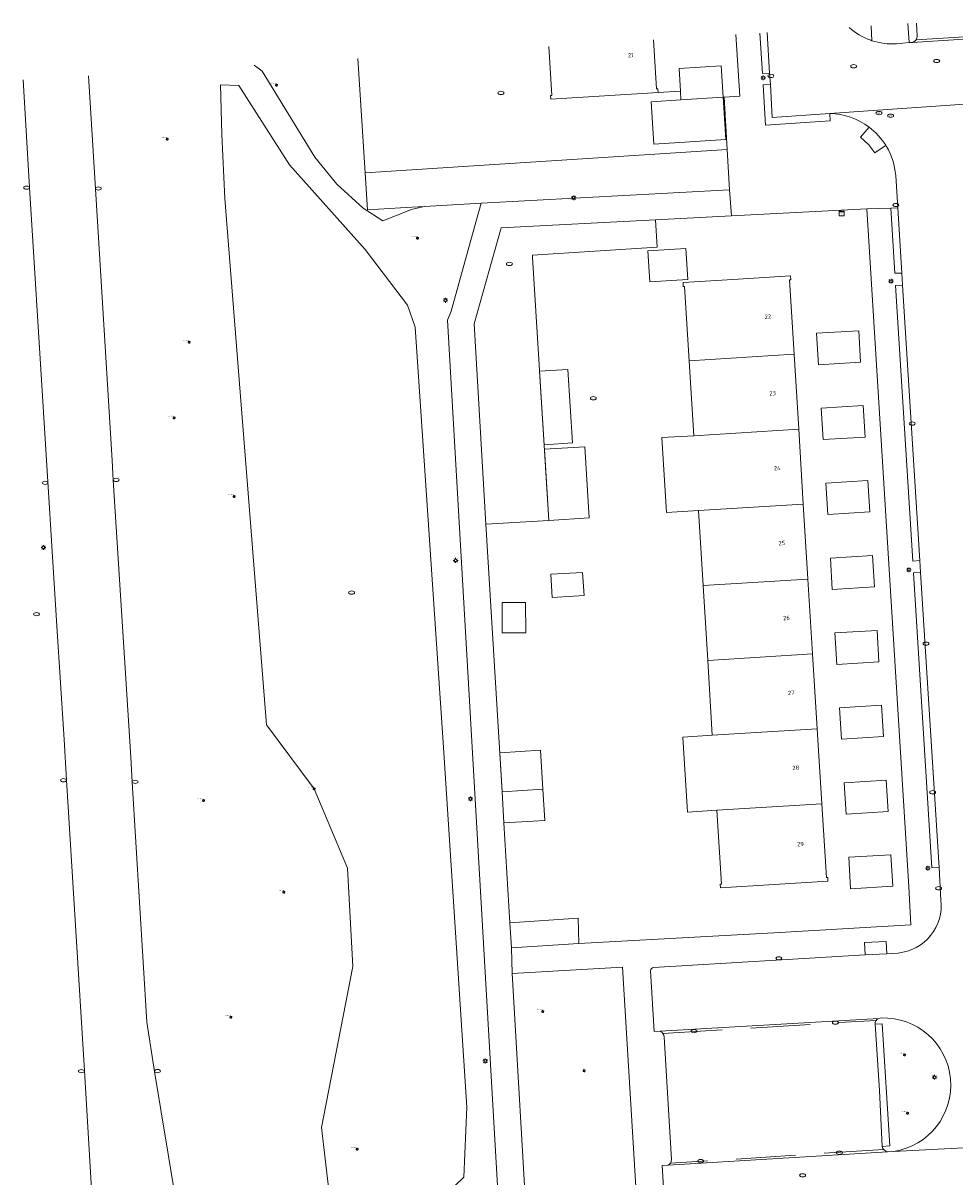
# Model space of a CAD drawing. Header units: metres. Extents: x 162098 to 162858, y 502351 to 503184.
# Tile 76 of 94: x 162205 to 162283, y 503056 to 503152. Entities that reach past the tile are written whole.
import ezdxf
from ezdxf.enums import TextEntityAlignment as Align

# ---------------------------------------------------------------- set-up
doc = ezdxf.new("R2010")
doc.units = ezdxf.units.M
doc.linetypes.add('RI-HWA-SO', pattern=[7.4, 5, -2.4])
for name, color, linetype, lineweight, true_color in [('B-PV-GR-BEPLANTING_CULTUUR_BOSPLANTSOEN-GV', 7, 'Continuous', 13, 0x99cc00), ('B-PV-GR-BEPLANTING_CULTUUR_HEESTERS-GV', 7, 'Continuous', 13, 0x99cc00), ('B-PV-GR-BOOM-S', 7, 'Continuous', 13, 0x4c9900), ('B-PV-RI-HWA_GOOT_MOLGOOT-G', 150, 'RI-HWA-SO', 18, 0x007fff)]:
    doc.layers.add(name, color=color, linetype=linetype, lineweight=lineweight, true_color=true_color)
for name, color, linetype, lineweight in [('B-PV-IE-MEUBILAIR-S', 252, 'Continuous', 13), ('B-PV-OG-BEBOUWING-GV', 7, 'Continuous', 18), ('B-PV-OG-BEBOUWING-T18', 7, 'Continuous', 18), ('B-PV-OG-BEBOUWING_LUIFEL-GV', 7, 'Continuous', 18), ('B-PV-OG-BEBOUWING_OVERBOUWING-GV', 7, 'Continuous', 18), ('B-PV-OG-TERREIN_BEGROEID-GV', 7, 'Continuous', 13), ('B-PV-OG-TERREIN_ERF-GV', 252, 'Continuous', 13), ('B-PV-VH-GESLOTENVERHARDING_ASFALT-GV', 252, 'Continuous', 13), ('B-PV-VH-OPENVERHARDING_BETONELEMENT-GV', 252, 'Continuous', 13), ('B-PV-VH-OPENVERHARDING_BETONSTRAATSTEEN-GV', 252, 'Continuous', 13), ('B-PV-VH-OPENVERHARDING_TEGEL-GV', 252, 'Continuous', 13)]:
    doc.layers.add(name, color=color, linetype=linetype, lineweight=lineweight)
doc.styles.add('NLCS-ISO', font='NLCS-ISO.ttf')
doc.styles.add('NLCS-ISO-M200-T18', font='NLCS-ISO.ttf', dxfattribs={"height": 1.8})

# ---------------------------------------------------------------- blocks, each defined once
blk = doc.blocks.new('SIE-MEUBILAIR_KAST_CAI-SO')
for points in [[(-1, 1), (1, 1), (1, 0.84), (-1, 0.84)], [(-1, 0.76), (1, 0.76), (1, -1), (-1, -1)]]:
    blk.add_lwpolyline(points, close=True)
at = {"style": 'NLCS-ISO'}
blk.add_text('cai', height=0.75, dxfattribs=at).set_placement((0, 0), align=Align.MIDDLE_CENTER)
blk = doc.blocks.new('SIE-MEUBILAIR_PAAL_LICHTMAST-SO')
for points in [[(-0.62, 0), (-1, 0)], [(-0.71, 0.71), (-0.44, 0.44)], [(0, 1), (0, 0.62)], [(0.44, 0.44), (0.71, 0.71)], [(1, 0), (0.62, 0)], [(-0.71, -0.71), (-0.44, -0.44)], [(0, -0.62), (0, -1)], [(0.44, -0.44), (0.71, -0.71)]]:
    blk.add_lwpolyline(points)
blk.add_circle((0, 0), 0.5)
blk = doc.blocks.new('SIE-MEUBILAIR_PUT_KOLK-SO')
blk.add_ellipse((0, 0), major_axis=(1.25, 0), ratio=0.54)
blk = doc.blocks.new('SIE-MEUBILAIR_PUT_RIOOLPUT-SO')
blk.add_ellipse((0, 0), major_axis=(1.25, 0), ratio=0.54)
blk = doc.blocks.new('SIE-MEUBILAIR_PUT_WATERLEIDINGPUT-SO')
blk.add_ellipse((0, 0), major_axis=(1.25, 0), ratio=0.54)
at = {"style": 'NLCS-ISO'}
blk.add_text('wl', height=0.75, dxfattribs=at).set_placement((-0.14, 0), align=Align.MIDDLE_CENTER)
blk = doc.blocks.new('SIE-MEUBILAIR_PUT_BRANDKRAAN-SO')
blk.add_ellipse((0, 0), major_axis=(1.25, 0), ratio=0.54)
blk = doc.blocks.new('SGR-BOOM_GBKN-SO')
for centre, start, end in [((-0.25, -0.1), 67.1244, 157.1244), ((-0.1, 0.25), 157.1244, 247.1244), ((-0.1, 0.25), 337.1244, 157.1244), ((0.25, 0.1), 247.1244, 337.1244), ((-0.25, -0.1), 157.1244, 337.1244), ((0.1, -0.25), 157.1244, 337.1244), ((0.1, -0.25), 337.1244, 67.1244)]:
    blk.add_arc(centre, 0.188, start, end)
at = {"extrusion": (0, 0, -1)}
blk.add_arc((-0.25, 0.1), 0.188, 22.8756, 202.8756, dxfattribs=at)
at = {"style": 'NLCS-ISO'}
blk.add_attdef('SOORT', text='', height=0.35, dxfattribs=at).set_placement((0, 0.75), align=Align.MIDDLE_RIGHT)

msp = doc.modelspace()

# ---------------------------------------------------------------- linework, layer by layer
at = {"layer": 'B-PV-GR-BEPLANTING_CULTUUR_BOSPLANTSOEN-GV'}
msp.add_lwpolyline([(162224.468, 503148.957), (162225.152, 503148.44), (162229.548, 503141.227), (162231.413, 503138.965), (162233.615, 503136.96), (162235.274, 503135.88), (162237.663, 503136.839), (162238.741, 503137.089), (162236.738, 503136.968), (162233.972, 503136.801), (162233.776, 503139.927), (162233.173, 503149.51)], dxfattribs=at)
msp.add_lwpolyline([(162237.342, 503128.81), (162233.789, 503133.487), (162227.436, 503140.592), (162223.172, 503147.259), (162221.634, 503147.292), (162221.748, 503143.131), (162222.015, 503137.761), (162225.496, 503093.572), (162229.495, 503088.214), (162232.296, 503081.553), (162232.755, 503073.28), (162230.133, 503059.79), (162230.744, 503054.511), (162231.014, 503050.219), (162233.467, 503049.886), (162237.322, 503048.446), (162238.171, 503051.856), (162242.059, 503055.603), (162242.305, 503061.482), (162240.365, 503091.675), (162237.992, 503126.972)], close=True, dxfattribs=at)
at = {"layer": 'B-PV-GR-BEPLANTING_CULTUUR_HEESTERS-GV'}
for points in [[(162276.239, 503152.247), (162276.317, 503151.011)], [(162278.376, 503150.759), (162279.436, 503150.857), (162279.331, 503152.444)], [(162276.578, 503068.442), (162277.174, 503068.488), (162277.817, 503058.239), (162277.167, 503058.188)], [(162277.084, 503068.969), (162276.883, 503068.939)], [(162277.631, 503057.726), (162278.131, 503057.771)]]:
    msp.add_lwpolyline(points, dxfattribs=at)
for points in [[(162276.317, 503151.011, 0.098122), (162278.376, 503150.759)], [(162276.883, 503068.939, 0.324121), (162276.578, 503068.442)], [(162278.131, 503057.771, 0.9465), (162277.084, 503068.969)], [(162277.167, 503058.188, 0.2959), (162277.631, 503057.726)]]:
    msp.add_lwpolyline(points, format="xyb", dxfattribs=at)
msp.add_lwpolyline([(162243.51, 503137.378), (162264.366, 503138.485), (162264.168, 503141.871), (162233.776, 503139.927), (162233.972, 503136.801), (162236.738, 503136.968), (162238.741, 503137.089), (162238.75, 503137.09)], close=True, dxfattribs=at)
at = {"layer": 'B-PV-OG-BEBOUWING-GV'}
msp.add_lwpolyline([(162249.191, 503150.528), (162249.443, 503146.414), (162249.333, 503146.407), (162249.353, 503146.088), (162258.375, 503146.661), (162258.355, 503146.979), (162258.245, 503146.972), (162257.992, 503151.087)], dxfattribs=at)
for points in [[(162263.657, 503148.899), (162260.126, 503148.675), (162260.242, 503146.775), (162260.287, 503146.04), (162263.819, 503146.264)], [(162260.698, 503133.557), (162257.515, 503133.361), (162257.674, 503130.779), (162260.858, 503130.975)], [(162264.651, 503130.959), (162260.459, 503130.701), (162260.479, 503130.382), (162260.589, 503130.389), (162260.975, 503124.141), (162269.778, 503124.684), (162269.392, 503130.932), (162269.503, 503130.939), (162269.483, 503131.258)], [(162275.361, 503124.027), (162275.199, 503126.662), (162271.666, 503126.444), (162271.828, 503123.809)], [(162270.166, 503118.396), (162269.778, 503124.684), (162260.975, 503124.141), (162261.363, 503117.853)], [(162275.746, 503117.739), (162275.584, 503120.374), (162272.052, 503120.156), (162272.214, 503117.521)], [(162270.554, 503112.109), (162270.166, 503118.396), (162261.363, 503117.853), (162258.673, 503117.687), (162259.061, 503111.399), (162261.751, 503111.565)], [(162275.97, 503114.086), (162272.438, 503113.868), (162272.599, 503111.233), (162276.131, 503111.451)], [(162270.942, 503105.82), (162270.554, 503112.109), (162261.751, 503111.565), (162262.139, 503105.277)], [(162276.355, 503107.798), (162272.823, 503107.58), (162272.984, 503104.944), (162276.517, 503105.162)], [(162249.479, 503104.28), (162252.153, 503104.445), (162252.034, 503106.377), (162249.36, 503106.213)], [(162262.139, 503105.277), (162262.527, 503098.989), (162271.33, 503099.532), (162270.942, 503105.82)], [(162245.277, 503103.849), (162245.287, 503101.307), (162247.262, 503101.315), (162247.252, 503103.857)], [(162276.74, 503101.509), (162273.208, 503101.291), (162273.37, 503098.656), (162276.902, 503098.874)], [(162271.718, 503093.244), (162271.33, 503099.532), (162262.527, 503098.989), (162262.915, 503092.701)], [(162277.288, 503092.586), (162277.126, 503095.221), (162273.594, 503095.003), (162273.755, 503092.368)], [(162262.915, 503092.701), (162260.454, 503092.549), (162260.842, 503086.261), (162263.303, 503086.413), (162272.106, 503086.956), (162271.718, 503093.244)], [(162277.674, 503086.298), (162277.513, 503088.933), (162273.979, 503088.715), (162274.141, 503086.08)], [(162245.432, 503085.341), (162248.864, 503085.548), (162248.707, 503088.165), (162245.274, 503087.958)], [(162272.618, 503080.445), (162272.598, 503080.764), (162272.489, 503080.757), (162272.106, 503086.956), (162263.303, 503086.413), (162263.686, 503080.214), (162263.575, 503080.207), (162263.595, 503079.888)], [(162278.057, 503080.039), (162277.895, 503082.674), (162274.363, 503082.456), (162274.524, 503079.821)]]:
    msp.add_lwpolyline(points, close=True, dxfattribs=at)
at = {"layer": 'B-PV-OG-BEBOUWING_LUIFEL-GV'}
for points in [[(162263.819, 503146.264), (162260.287, 503146.04), (162257.784, 503145.883), (162258.005, 503142.337), (162264.041, 503142.714)], [(162245.076, 503091.24), (162245.274, 503087.958), (162248.707, 503088.165), (162248.509, 503091.447)]]:
    msp.add_lwpolyline(points, close=True, dxfattribs=at)
at = {"layer": 'B-PV-OG-BEBOUWING_OVERBOUWING-GV'}
for points in [[(162248.802, 503117.094), (162251.174, 503117.241), (162250.792, 503123.418), (162248.421, 503123.271)], [(162248.826, 503116.709), (162249.194, 503110.737), (162252.582, 503110.946), (162252.213, 503116.918)]]:
    msp.add_lwpolyline(points, close=True, dxfattribs=at)
at = {"layer": 'B-PV-OG-TERREIN_BEGROEID-GV'}
for points in [[(162245.124, 503051.027), (162240.68, 503127.557), (162240.993, 503128.316), (162243.064, 503135.773), (162243.51, 503137.378), (162238.75, 503137.09), (162238.741, 503137.089), (162237.663, 503136.839), (162235.274, 503135.88), (162233.615, 503136.96), (162231.413, 503138.965), (162229.548, 503141.227), (162225.152, 503148.44), (162224.468, 503148.957)], [(162210.567, 503148.073), (162211.141, 503138.587), (162212.559, 503115.77), (162212.636, 503114.131), (162214.127, 503090.867), (162214.236, 503088.779), (162215.473, 503068.63), (162216.111, 503064.473), (162217.801, 503054.157), (162217.936, 503053.619), (162218.505, 503050.183)], [(162211.106, 503049.835), (162211.1, 503049.907), (162210.912, 503053.209), (162210.219, 503064.52), (162208.716, 503088.944), (162208.517, 503092.347), (162207.906, 503101.854), (162205.627, 503138.692), (162205.076, 503147.724)], [(162230.744, 503054.511), (162230.133, 503059.79), (162232.755, 503073.28), (162232.296, 503081.553), (162229.495, 503088.214), (162225.496, 503093.572), (162222.015, 503137.761), (162221.748, 503143.131), (162221.634, 503147.292), (162223.172, 503147.259), (162227.436, 503140.592), (162233.789, 503133.487), (162237.342, 503128.81), (162237.992, 503126.972), (162240.365, 503091.675), (162242.305, 503061.482), (162242.059, 503055.603)]]:
    msp.add_lwpolyline(points, dxfattribs=at)
for points in [[(162242.925, 503127.238), (162243.921, 503110.412), (162249.194, 503110.737), (162247.832, 503132.809), (162247.819, 503133.019), (162258.283, 503133.665), (162258.146, 503135.973), (162245.193, 503135.307)], [(162251.711, 503075.209), (162251.656, 503077.354), (162245.937, 503076.955), (162246.063, 503074.869)], [(162255.39, 503073.244), (162246.125, 503072.693), (162247.437, 503050.082), (162256.755, 503050.653)]]:
    msp.add_lwpolyline(points, close=True, dxfattribs=at)
at = {"layer": 'B-PV-OG-TERREIN_ERF-GV'}
for points in [[(162257.992, 503151.087), (162258.245, 503146.972), (162258.355, 503146.979), (162258.375, 503146.661), (162260.242, 503146.775), (162260.126, 503148.675), (162263.657, 503148.899), (162263.819, 503146.264), (162263.899, 503146.269), (162265.217, 503146.349), (162264.892, 503151.526)], [(162233.173, 503149.51), (162233.776, 503139.927), (162264.168, 503141.871), (162263.899, 503146.269), (162263.819, 503146.264), (162260.287, 503146.04), (162260.242, 503146.775), (162258.375, 503146.661), (162249.353, 503146.088), (162249.333, 503146.407), (162249.443, 503146.414), (162249.191, 503150.528)]]:
    msp.add_lwpolyline(points, dxfattribs=at)
for points in [[(162275.877, 503136.894), (162264.528, 503136.305), (162258.146, 503135.973), (162258.283, 503133.665), (162247.819, 503133.019), (162247.832, 503132.809), (162249.194, 503110.737), (162243.921, 503110.412), (162245.274, 503087.958), (162248.707, 503088.165), (162248.864, 503085.548), (162245.432, 503085.341), (162245.937, 503076.955), (162251.656, 503077.354), (162251.711, 503075.209), (162268.595, 503076.152), (162279.576, 503076.795), (162279.396, 503079.969)], [(162260.698, 503133.557), (162260.858, 503130.975), (162257.674, 503130.779), (162257.515, 503133.361)], [(162262.139, 503105.277), (162261.751, 503111.565), (162259.061, 503111.399), (162258.673, 503117.687), (162261.363, 503117.853), (162260.975, 503124.141), (162260.589, 503130.389), (162260.479, 503130.382), (162260.459, 503130.701), (162264.651, 503130.959), (162269.483, 503131.258), (162269.503, 503130.939), (162269.392, 503130.932), (162269.778, 503124.684), (162270.166, 503118.396), (162270.554, 503112.109), (162270.942, 503105.82), (162271.33, 503099.532), (162271.718, 503093.244), (162272.106, 503086.956), (162272.489, 503080.757), (162272.598, 503080.764), (162272.618, 503080.445), (162263.595, 503079.888), (162263.575, 503080.207), (162263.686, 503080.214), (162263.303, 503086.413), (162260.842, 503086.261), (162260.454, 503092.549), (162262.915, 503092.701), (162262.527, 503098.989)], [(162275.361, 503124.027), (162271.828, 503123.809), (162271.666, 503126.444), (162275.199, 503126.662)], [(162275.746, 503117.739), (162272.214, 503117.521), (162272.052, 503120.156), (162275.584, 503120.374)], [(162275.97, 503114.086), (162276.131, 503111.451), (162272.599, 503111.233), (162272.438, 503113.868)], [(162276.355, 503107.798), (162276.517, 503105.162), (162272.984, 503104.944), (162272.823, 503107.58)], [(162249.479, 503104.28), (162249.36, 503106.213), (162252.034, 503106.377), (162252.153, 503104.445)], [(162245.277, 503103.849), (162247.252, 503103.857), (162247.262, 503101.315), (162245.287, 503101.307)], [(162276.74, 503101.509), (162276.902, 503098.874), (162273.37, 503098.656), (162273.208, 503101.291)], [(162277.288, 503092.586), (162273.755, 503092.368), (162273.594, 503095.003), (162277.126, 503095.221)], [(162277.674, 503086.298), (162274.141, 503086.08), (162273.979, 503088.715), (162277.513, 503088.933)], [(162278.057, 503080.039), (162274.524, 503079.821), (162274.363, 503082.456), (162277.895, 503082.674)]]:
    msp.add_lwpolyline(points, close=True, dxfattribs=at)
at = {"layer": 'B-PV-RI-HWA_GOOT_MOLGOOT-G'}
for points in [[(162280.015, 503151.078), (162290.19, 503151.721)], [(162258.762, 503067.675), (162276.671, 503068.77)], [(162277.292, 503057.931), (162259.403, 503056.776)]]:
    msp.add_lwpolyline(points, dxfattribs=at)
at = {"layer": 'B-PV-VH-GESLOTENVERHARDING_ASFALT-GV'}
for points in [[(162214.127, 503090.867), (162212.636, 503114.131), (162212.559, 503115.77), (162211.141, 503138.587), (162210.567, 503148.073)], [(162205.076, 503147.724), (162205.627, 503138.692), (162207.906, 503101.854), (162208.517, 503092.347)], [(162208.517, 503092.347), (162208.716, 503088.944), (162210.219, 503064.52), (162210.912, 503053.209)], [(162217.936, 503053.619), (162217.801, 503054.157), (162216.111, 503064.473), (162215.473, 503068.63), (162214.236, 503088.779), (162214.127, 503090.867)]]:
    msp.add_lwpolyline(points, dxfattribs=at)
at = {"layer": 'B-PV-VH-OPENVERHARDING_BETONELEMENT-GV'}
for points in [[(162266.906, 503151.654), (162267.121, 503148.265), (162267.726, 503148.286), (162267.508, 503151.692)], [(162276.082, 503143.749), (162276.075, 503143.74), (162275.366, 503142.922), (162276.057, 503142.275), (162276.56, 503141.592), (162277.421, 503142.196), (162277.469, 503142.23)]]:
    msp.add_lwpolyline(points, dxfattribs=at)
for points in [[(162267.936, 503144.559), (162267.786, 503147.34), (162267.183, 503147.302), (162267.373, 503143.924), (162272.819, 503144.277), (162272.775, 503144.888)], [(162278.477, 503136.982), (162277.891, 503136.94), (162278.234, 503131.485), (162278.819, 503131.501)], [(162278.89, 503130.496), (162278.283, 503130.463), (162279.731, 503107.329), (162280.332, 503107.369)], [(162280.385, 503106.38), (162279.789, 503106.337), (162281.342, 503081.564), (162281.944, 503081.6)], [(162277.5, 503075.402), (162275.678, 503075.295), (162275.756, 503074.258), (162277.565, 503074.351)]]:
    msp.add_lwpolyline(points, close=True, dxfattribs=at)
msp.add_lwpolyline([(162277.469, 503142.23, 0.092252), (162276.082, 503143.749)], format="xyb", dxfattribs=at)
at = {"layer": 'B-PV-VH-OPENVERHARDING_BETONSTRAATSTEEN-GV'}
for points in [[(162267.508, 503151.692), (162267.726, 503148.286), (162267.786, 503147.34), (162267.936, 503144.559), (162272.775, 503144.888), (162287.708, 503145.92), (162288.778, 503145.888), (162291.227, 503145.994), (162302.947, 503146.712), (162303.911, 503146.779), (162304.745, 503146.83), (162304.41, 503152.404), (162302.586, 503152.311), (162302.235, 503152.281), (162291.555, 503151.611), (162290.448, 503151.549), (162279.713, 503150.868), (162279.436, 503150.857), (162278.376, 503150.759)], [(162280.042, 503152.489), (162280.111, 503151.418)], [(162276.317, 503151.011), (162276.212, 503151.047)], [(162279.713, 503150.868), (162290.448, 503151.549)], [(162288.778, 503145.888), (162287.708, 503145.92), (162272.775, 503144.888)], [(162277.469, 503142.23), (162277.538, 503142.117)], [(162278.305, 503139.701), (162278.477, 503136.982), (162278.819, 503131.501), (162278.89, 503130.496), (162280.332, 503107.369), (162280.385, 503106.38), (162281.944, 503081.6), (162282.104, 503078.862)], [(162278.52, 503074.424), (162277.565, 503074.351), (162275.756, 503074.258), (162257.993, 503073.22)], [(162257.735, 503072.928), (162258.025, 503067.822), (162258.547, 503067.857), (162276.883, 503068.939), (162277.084, 503068.969)], [(162276.883, 503068.939), (162258.547, 503067.857)], [(162277.167, 503058.188), (162276.936, 503062.876), (162276.578, 503068.442)], [(162258.866, 503067.385), (162259.211, 503061.736), (162259.478, 503057.092)], [(162374.102, 503063.756), (162355.552, 503062.702), (162355.298, 503062.687), (162343.079, 503061.97), (162319.09, 503060.359), (162317.301, 503060.222), (162315.116, 503060.076), (162293.697, 503058.749), (162292.608, 503058.531), (162278.131, 503057.771), (162277.631, 503057.726), (162259.217, 503056.608), (162258.712, 503056.592), (162259.023, 503051.491)], [(162278.131, 503057.771), (162292.608, 503058.531), (162293.697, 503058.749)], [(162259.217, 503056.608), (162277.631, 503057.726)]]:
    msp.add_lwpolyline(points, dxfattribs=at)
for points in [[(162276.212, 503151.047, -0.101376), (162274.4, 503152.13)], [(162278.376, 503150.759, -0.098122), (162276.317, 503151.011)], [(162280.015, 503151.078, -0.171939), (162279.713, 503150.868)], [(162280.111, 503151.418, -0.170299), (162280.015, 503151.078)], [(162272.775, 503144.888, -0.159311), (162276.082, 503143.749)], [(162276.082, 503143.749, -0.092252), (162277.469, 503142.23)], [(162277.538, 503142.117, -0.11466), (162278.305, 503139.701)], [(162282.104, 503078.862, -0.418606), (162278.52, 503074.424)], [(162257.993, 503073.22, 0.410912), (162257.735, 503072.928)], [(162276.578, 503068.442, -0.324121), (162276.883, 503068.939)], [(162277.084, 503068.969, -0.9465), (162278.131, 503057.771)], [(162258.547, 503067.857, -0.269232), (162258.866, 503067.385)], [(162277.631, 503057.726, -0.2959), (162277.167, 503058.188)], [(162259.478, 503057.092, -0.312478), (162259.217, 503056.608)]]:
    msp.add_lwpolyline(points, format="xyb", dxfattribs=at)
at = {"layer": 'B-PV-VH-OPENVERHARDING_TEGEL-GV'}
for points in [[(162272.775, 503144.888), (162272.819, 503144.277), (162267.373, 503143.924), (162267.183, 503147.302), (162267.786, 503147.34), (162267.726, 503148.286), (162267.121, 503148.265), (162266.906, 503151.654)], [(162276.212, 503151.047), (162276.317, 503151.011), (162276.239, 503152.247)], [(162279.331, 503152.444), (162279.436, 503150.857), (162279.713, 503150.868)], [(162280.111, 503151.418), (162280.042, 503152.489)], [(162264.892, 503151.526), (162265.217, 503146.349), (162263.899, 503146.269), (162264.168, 503141.871), (162264.366, 503138.485), (162264.528, 503136.305), (162275.877, 503136.894), (162277.891, 503136.94), (162278.477, 503136.982), (162278.305, 503139.701)], [(162277.538, 503142.117), (162277.469, 503142.23), (162277.421, 503142.196), (162276.56, 503141.592), (162276.057, 503142.275), (162275.366, 503142.922), (162276.075, 503143.74), (162276.082, 503143.749)], [(162247.437, 503050.082), (162246.125, 503072.693), (162246.063, 503074.869), (162245.937, 503076.955), (162245.432, 503085.341), (162245.274, 503087.958), (162243.921, 503110.412), (162242.925, 503127.238), (162245.193, 503135.307), (162258.146, 503135.973), (162264.528, 503136.305), (162264.366, 503138.485), (162243.51, 503137.378), (162243.064, 503135.773), (162240.993, 503128.316), (162240.68, 503127.557), (162245.124, 503051.027)], [(162278.283, 503130.463), (162278.89, 503130.496), (162278.819, 503131.501), (162278.234, 503131.485), (162277.891, 503136.94), (162275.877, 503136.894), (162279.396, 503079.969), (162279.576, 503076.795), (162268.595, 503076.152), (162251.711, 503075.209), (162246.063, 503074.869), (162246.125, 503072.693), (162255.39, 503073.244), (162256.755, 503050.653)], [(162282.104, 503078.862), (162281.944, 503081.6), (162281.342, 503081.564), (162279.789, 503106.337), (162280.385, 503106.38), (162280.332, 503107.369), (162279.731, 503107.329), (162278.283, 503130.463)], [(162257.993, 503073.22), (162275.756, 503074.258), (162275.678, 503075.295), (162277.5, 503075.402), (162277.565, 503074.351), (162278.52, 503074.424)], [(162258.547, 503067.857), (162258.025, 503067.822), (162257.735, 503072.928)], [(162259.478, 503057.092), (162259.211, 503061.736), (162258.866, 503067.385)], [(162259.023, 503051.491), (162258.712, 503056.592), (162259.217, 503056.608)]]:
    msp.add_lwpolyline(points, dxfattribs=at)
for points in [[(162274.4, 503152.13, 0.101376), (162276.212, 503151.047)], [(162279.713, 503150.868, 0.171939), (162280.015, 503151.078)], [(162280.015, 503151.078, 0.170299), (162280.111, 503151.418)], [(162276.082, 503143.749, 0.159311), (162272.775, 503144.888)], [(162278.305, 503139.701, 0.11466), (162277.538, 503142.117)], [(162278.52, 503074.424, 0.418606), (162282.104, 503078.862)], [(162257.735, 503072.928, -0.410912), (162257.993, 503073.22)], [(162258.866, 503067.385, 0.269232), (162258.547, 503067.857)], [(162259.217, 503056.608, 0.312478), (162259.478, 503057.092)]]:
    msp.add_lwpolyline(points, format="xyb", dxfattribs=at)
msp.add_lwpolyline([(162277.817, 503058.239), (162277.174, 503068.488), (162276.578, 503068.442), (162276.936, 503062.876), (162277.167, 503058.188)], close=True, dxfattribs=at)

# ---------------------------------------------------------------- block references
at = {"layer": 'B-PV-GR-BOOM-S', "xscale": 0.2, "yscale": 0.2, "zscale": 0.2}
for p in [(162226.336, 503147.281), (162217.174, 503142.74), (162238.175, 503134.437), (162219.005, 503125.708), (162217.744, 503119.354), (162222.785, 503112.752), (162229.495, 503088.214), (162220.208, 503087.218), (162226.962, 503079.541), (162248.692, 503069.523), (162222.505, 503069.029), (162279.044, 503065.869), (162252.175, 503064.543), (162279.286, 503060.971), (162233.105, 503057.956)]:
    msp.add_blockref('SGR-BOOM_GBKN-SO', p, dxfattribs=at).add_auto_attribs({'SOORT': '****%%c***m'})
at = {"layer": 'B-PV-IE-MEUBILAIR-S', "xscale": 0.2, "yscale": 0.2, "zscale": 0.2}
for name, p in [('SIE-MEUBILAIR_PUT_RIOOLPUT-SO', (162274.783, 503148.868)), ('SIE-MEUBILAIR_PUT_RIOOLPUT-SO', (162281.749, 503149.306)), ('SIE-MEUBILAIR_PAAL_LICHTMAST-SO', (162267.195, 503147.883)), ('SIE-MEUBILAIR_PUT_KOLK-SO', (162267.834, 503148.055)), ('SIE-MEUBILAIR_PUT_RIOOLPUT-SO', (162245.179, 503146.624)), ('SIE-MEUBILAIR_PUT_WATERLEIDINGPUT-SO', (162276.902, 503144.932)), ('SIE-MEUBILAIR_PUT_WATERLEIDINGPUT-SO', (162277.879, 503144.705)), ('SIE-MEUBILAIR_PUT_KOLK-SO', (162205.378, 503138.676)), ('SIE-MEUBILAIR_PUT_KOLK-SO', (162211.39, 503138.602)), ('SIE-MEUBILAIR_PAAL_LICHTMAST-SO', (162251.282, 503137.82)), ('SIE-MEUBILAIR_PUT_KOLK-SO', (162278.322, 503137.216)), ('SIE-MEUBILAIR_KAST_CAI-SO', (162273.771, 503136.501)), ('SIE-MEUBILAIR_PUT_RIOOLPUT-SO', (162245.886, 503132.273)), ('SIE-MEUBILAIR_PAAL_LICHTMAST-SO', (162277.913, 503130.815)), ('SIE-MEUBILAIR_PAAL_LICHTMAST-SO', (162240.523, 503129.218)), ('SIE-MEUBILAIR_PUT_RIOOLPUT-SO', (162252.933, 503120.994)), ('SIE-MEUBILAIR_PUT_KOLK-SO', (162279.691, 503118.871)), ('SIE-MEUBILAIR_PUT_KOLK-SO', (162206.925, 503113.893)), ('SIE-MEUBILAIR_PUT_KOLK-SO', (162212.885, 503114.143)), ('SIE-MEUBILAIR_PAAL_LICHTMAST-SO', (162206.783, 503108.471)), ('SIE-MEUBILAIR_PAAL_LICHTMAST-SO', (162241.378, 503107.384)), ('SIE-MEUBILAIR_PAAL_LICHTMAST-SO', (162279.415, 503106.596)), ('SIE-MEUBILAIR_PUT_RIOOLPUT-SO', (162232.647, 503104.68)), ('SIE-MEUBILAIR_PUT_RIOOLPUT-SO', (162206.209, 503102.869)), ('SIE-MEUBILAIR_PUT_KOLK-SO', (162280.848, 503100.392)), ('SIE-MEUBILAIR_PUT_KOLK-SO', (162208.466, 503088.93)), ('SIE-MEUBILAIR_PUT_KOLK-SO', (162214.485, 503088.794)), ('SIE-MEUBILAIR_PUT_BRANDKRAAN-SO', (162281.407, 503087.919)), ('SIE-MEUBILAIR_PAAL_LICHTMAST-SO', (162242.621, 503087.359)), ('SIE-MEUBILAIR_PAAL_LICHTMAST-SO', (162281.009, 503081.538)), ('SIE-MEUBILAIR_PUT_KOLK-SO', (162281.91, 503079.863)), ('SIE-MEUBILAIR_PUT_KOLK-SO', (162268.498, 503073.98)), ('SIE-MEUBILAIR_PUT_KOLK-SO', (162273.243, 503068.574)), ('SIE-MEUBILAIR_PUT_KOLK-SO', (162261.385, 503067.865)), ('SIE-MEUBILAIR_PAAL_LICHTMAST-SO', (162243.867, 503065.359)), ('SIE-MEUBILAIR_PUT_KOLK-SO', (162209.969, 503064.504)), ('SIE-MEUBILAIR_PUT_KOLK-SO', (162216.358, 503064.513)), ('SIE-MEUBILAIR_PAAL_LICHTMAST-SO', (162281.574, 503063.999)), ('SIE-MEUBILAIR_PUT_KOLK-SO', (162273.579, 503057.657)), ('SIE-MEUBILAIR_PUT_KOLK-SO', (162261.933, 503056.952)), ('SIE-MEUBILAIR_PUT_RIOOLPUT-SO', (162270.497, 503055.763))]:
    msp.add_blockref(name, p, dxfattribs=at)

# ---------------------------------------------------------------- texts
at = {"layer": 'B-PV-OG-BEBOUWING-T18', "style": 'NLCS-ISO-M200-T18'}
for s, p in [('21', (162256.066, 503149.795)), ('22', (162267.579, 503127.848)), ('23', (162267.976, 503121.416)), ('24', (162268.364, 503115.129)), ('25', (162268.753, 503108.841)), ('26', (162269.14, 503102.552)), ('27', (162269.528, 503096.264)), ('28', (162269.916, 503089.976)), ('29', (162270.312, 503083.57))]:
    msp.add_text(s, height=0.36, rotation=3.5, dxfattribs=at).set_placement(p, align=Align.MIDDLE)

doc.saveas('drawing.dxf')
